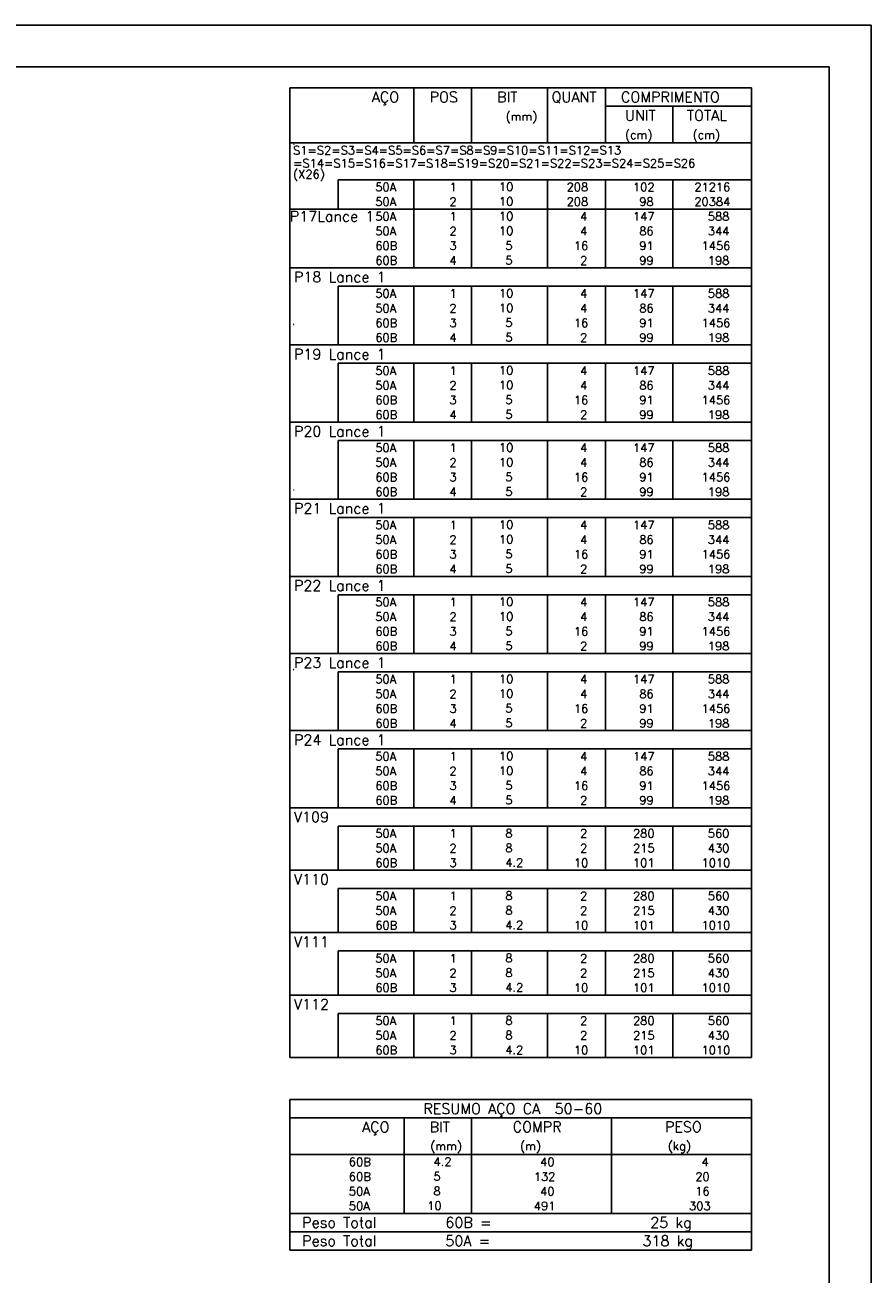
# Model space of a CAD drawing. Extents: x 0 to 84.1, y 0 to 59.4.
# Tile 8 of 8: x 63.9 to 84.1, y 29.6 to 59.4. Entities that reach past the tile are written whole.
import ezdxf

# ---------------------------------------------------------------- set-up
doc = ezdxf.new("R2010")
doc.units = 0
doc.header["$MEASUREMENT"] = 0
doc.layers.add('2', color=2, linetype='CONTINUOUS')
doc.styles.get("Standard").update_dxf_attribs({"font": 'ROMANS.SHX'})

msp = doc.modelspace()

# ---------------------------------------------------------------- linework, layer by layer
at = {"layer": '2', "linetype": 'Continuous'}
for p, q in [((84.1, 59.4), (0, 59.4)), ((84.1, 0), (84.1, 59.4)), ((70.251, 57.903), (70.251, 56.59)), ((70.251, 57.903), (81.251, 57.903)), ((73.201, 56.59), (73.201, 57.903)), ((74.581, 56.59), (74.581, 57.903)), ((76.391, 56.59), (76.391, 57.903)), ((77.771, 56.59), (77.771, 57.903)), ((81.251, 57.903), (81.251, 56.59)), ((77.771, 57.465), (81.251, 57.465)), ((79.381, 56.59), (79.381, 57.465)), ((70.251, 56.59), (81.251, 56.59)), ((70.251, 56.153), (70.251, 56.59)), ((70.251, 56.59), (81.251, 56.59)), ((81.251, 56.153), (81.251, 56.59)), ((70.251, 55.803), (70.251, 56.153)), ((81.251, 55.803), (81.251, 56.153)), ((70.251, 55.453), (70.251, 55.803)), ((81.251, 55.715), (71.401, 55.715)), ((71.401, 55.715), (71.401, 55.365)), ((73.201, 55.715), (73.201, 55.365)), ((74.581, 55.715), (74.581, 55.365)), ((76.391, 55.715), (76.391, 55.365)), ((77.771, 55.715), (77.771, 55.365)), ((79.381, 55.715), (79.381, 55.365)), ((81.251, 55.453), (81.251, 55.803)), ((70.251, 55.015), (70.251, 55.453)), ((81.251, 55.015), (81.251, 55.453)), ((71.401, 55.365), (71.401, 55.015)), ((73.201, 55.365), (73.201, 55.015)), ((74.581, 55.365), (74.581, 55.015)), ((76.391, 55.365), (76.391, 55.015)), ((77.771, 55.365), (77.771, 55.015)), ((79.381, 55.365), (79.381, 55.015)), ((70.251, 55.015), (81.251, 55.015)), ((70.251, 54.665), (70.251, 55.015)), ((81.251, 55.015), (72.6, 55.015)), ((73.201, 55.015), (73.201, 54.665)), ((74.581, 55.015), (74.581, 54.665)), ((76.391, 55.015), (76.391, 54.665)), ((77.771, 55.015), (77.771, 54.665)), ((79.381, 55.015), (79.381, 54.665)), ((81.251, 54.665), (81.251, 55.015)), ((70.251, 54.315), (70.251, 54.665)), ((73.201, 54.665), (73.201, 54.315)), ((74.581, 54.665), (74.581, 54.315)), ((76.391, 54.665), (76.391, 54.315)), ((77.771, 54.665), (77.771, 54.315)), ((79.381, 54.665), (79.381, 54.315)), ((81.251, 54.315), (81.251, 54.665)), ((70.251, 53.965), (70.251, 54.315)), ((73.201, 54.315), (73.201, 53.965)), ((74.581, 54.315), (74.581, 53.965)), ((76.391, 54.315), (76.391, 53.965)), ((77.771, 54.315), (77.771, 53.965)), ((79.381, 54.315), (79.381, 53.965)), ((81.251, 53.965), (81.251, 54.315)), ((70.251, 53.615), (70.251, 53.965)), ((73.201, 53.965), (73.201, 53.615)), ((74.581, 53.965), (74.581, 53.615)), ((76.391, 53.965), (76.391, 53.615)), ((77.771, 53.965), (77.771, 53.615)), ((79.381, 53.965), (79.381, 53.615)), ((81.251, 53.615), (81.251, 53.965)), ((70.251, 53.178), (70.251, 53.615)), ((70.251, 53.615), (81.251, 53.615)), ((81.251, 53.178), (81.251, 53.615)), ((70.251, 52.828), (70.251, 53.178)), ((81.251, 53.178), (71.401, 53.178)), ((71.401, 53.178), (71.401, 52.828)), ((73.201, 53.178), (73.201, 52.828)), ((74.581, 53.178), (74.581, 52.828)), ((76.391, 53.178), (76.391, 52.828)), ((77.771, 53.178), (77.771, 52.828)), ((79.381, 53.178), (79.381, 52.828)), ((81.251, 52.828), (81.251, 53.178)), ((70.251, 52.478), (70.251, 52.828)), ((71.401, 52.828), (71.401, 52.478)), ((73.201, 52.828), (73.201, 52.478)), ((74.581, 52.828), (74.581, 52.478)), ((76.391, 52.828), (76.391, 52.478)), ((77.771, 52.828), (77.771, 52.478)), ((79.381, 52.828), (79.381, 52.478)), ((81.251, 52.478), (81.251, 52.828)), ((70.251, 52.128), (70.251, 52.478)), ((71.401, 52.478), (71.401, 52.128)), ((73.201, 52.478), (73.201, 52.128)), ((74.581, 52.478), (74.581, 52.128)), ((76.391, 52.478), (76.391, 52.128)), ((77.771, 52.478), (77.771, 52.128)), ((79.381, 52.478), (79.381, 52.128)), ((81.251, 52.128), (81.251, 52.478)), ((70.251, 51.778), (70.251, 52.128)), ((71.401, 52.128), (71.401, 51.778)), ((73.201, 52.128), (73.201, 51.778)), ((74.581, 52.128), (74.581, 51.778)), ((76.391, 52.128), (76.391, 51.778)), ((77.771, 52.128), (77.771, 51.778)), ((79.381, 52.128), (79.381, 51.778)), ((81.251, 51.778), (81.251, 52.128)), ((70.251, 51.34), (70.251, 51.778)), ((70.251, 51.778), (81.251, 51.778)), ((81.251, 51.34), (81.251, 51.778)), ((70.251, 50.99), (70.251, 51.34)), ((81.251, 51.34), (71.401, 51.34)), ((71.401, 51.34), (71.401, 50.99)), ((73.201, 51.34), (73.201, 50.99)), ((74.581, 51.34), (74.581, 50.99)), ((76.391, 51.34), (76.391, 50.99)), ((77.771, 51.34), (77.771, 50.99)), ((79.381, 51.34), (79.381, 50.99)), ((81.251, 50.99), (81.251, 51.34)), ((70.251, 50.64), (70.251, 50.99)), ((71.401, 50.99), (71.401, 50.64)), ((73.201, 50.99), (73.201, 50.64)), ((74.581, 50.99), (74.581, 50.64)), ((76.391, 50.99), (76.391, 50.64)), ((77.771, 50.99), (77.771, 50.64)), ((79.381, 50.99), (79.381, 50.64)), ((81.251, 50.64), (81.251, 50.99)), ((70.251, 50.29), (70.251, 50.64)), ((71.401, 50.64), (71.401, 50.29)), ((73.201, 50.64), (73.201, 50.29)), ((74.581, 50.64), (74.581, 50.29)), ((76.391, 50.64), (76.391, 50.29)), ((77.771, 50.64), (77.771, 50.29)), ((79.381, 50.64), (79.381, 50.29)), ((81.251, 50.29), (81.251, 50.64)), ((70.251, 49.94), (70.251, 50.29)), ((71.401, 50.29), (71.401, 49.94)), ((73.201, 50.29), (73.201, 49.94)), ((74.581, 50.29), (74.581, 49.94)), ((76.391, 50.29), (76.391, 49.94)), ((77.771, 50.29), (77.771, 49.94)), ((79.381, 50.29), (79.381, 49.94)), ((81.251, 49.94), (81.251, 50.29)), ((70.251, 49.503), (70.251, 49.94)), ((70.251, 49.94), (81.251, 49.94)), ((81.251, 49.503), (81.251, 49.94)), ((70.251, 49.153), (70.251, 49.503)), ((81.251, 49.503), (71.401, 49.503)), ((71.401, 49.503), (71.401, 49.153)), ((73.201, 49.503), (73.201, 49.153)), ((74.581, 49.503), (74.581, 49.153)), ((76.391, 49.503), (76.391, 49.153)), ((77.771, 49.503), (77.771, 49.153)), ((79.381, 49.503), (79.381, 49.153)), ((81.251, 49.153), (81.251, 49.503)), ((70.251, 48.803), (70.251, 49.153)), ((71.401, 49.153), (71.401, 48.803)), ((73.201, 49.153), (73.201, 48.803)), ((74.581, 49.153), (74.581, 48.803)), ((76.391, 49.153), (76.391, 48.803)), ((77.771, 49.153), (77.771, 48.803)), ((79.381, 49.153), (79.381, 48.803)), ((81.251, 48.803), (81.251, 49.153)), ((70.251, 48.453), (70.251, 48.803)), ((71.401, 48.803), (71.401, 48.453)), ((73.201, 48.803), (73.201, 48.453)), ((74.581, 48.803), (74.581, 48.453)), ((76.391, 48.803), (76.391, 48.453)), ((77.771, 48.803), (77.771, 48.453)), ((79.381, 48.803), (79.381, 48.453)), ((81.251, 48.453), (81.251, 48.803)), ((70.251, 48.103), (70.251, 48.453)), ((71.401, 48.453), (71.401, 48.103)), ((73.201, 48.453), (73.201, 48.103)), ((74.581, 48.453), (74.581, 48.103)), ((76.391, 48.453), (76.391, 48.103)), ((77.771, 48.453), (77.771, 48.103)), ((79.381, 48.453), (79.381, 48.103)), ((81.251, 48.103), (81.251, 48.453)), ((70.251, 47.665), (70.251, 48.103)), ((70.251, 48.103), (81.251, 48.103)), ((81.251, 47.665), (81.251, 48.103)), ((70.251, 47.315), (70.251, 47.665)), ((81.251, 47.665), (71.401, 47.665)), ((71.401, 47.665), (71.401, 47.315)), ((73.201, 47.665), (73.201, 47.315)), ((74.581, 47.665), (74.581, 47.315)), ((76.391, 47.665), (76.391, 47.315)), ((77.771, 47.665), (77.771, 47.315)), ((79.381, 47.665), (79.381, 47.315)), ((81.251, 47.315), (81.251, 47.665)), ((70.251, 46.965), (70.251, 47.315)), ((71.401, 47.315), (71.401, 46.965)), ((73.201, 47.315), (73.201, 46.965)), ((74.581, 47.315), (74.581, 46.965)), ((76.391, 47.315), (76.391, 46.965)), ((77.771, 47.315), (77.771, 46.965)), ((79.381, 47.315), (79.381, 46.965)), ((81.251, 46.965), (81.251, 47.315)), ((70.251, 46.615), (70.251, 46.965)), ((71.401, 46.965), (71.401, 46.615)), ((73.201, 46.965), (73.201, 46.615)), ((74.581, 46.965), (74.581, 46.615)), ((76.391, 46.965), (76.391, 46.615)), ((77.771, 46.965), (77.771, 46.615)), ((79.381, 46.965), (79.381, 46.615)), ((81.251, 46.615), (81.251, 46.965)), ((70.251, 46.265), (70.251, 46.615)), ((71.401, 46.615), (71.401, 46.265)), ((73.201, 46.615), (73.201, 46.265)), ((74.581, 46.615), (74.581, 46.265)), ((76.391, 46.615), (76.391, 46.265)), ((77.771, 46.615), (77.771, 46.265)), ((79.381, 46.615), (79.381, 46.265)), ((81.251, 46.265), (81.251, 46.615)), ((70.251, 45.828), (70.251, 46.265)), ((70.251, 46.265), (81.251, 46.265)), ((81.251, 45.828), (81.251, 46.265)), ((70.251, 45.478), (70.251, 45.828)), ((81.251, 45.828), (71.401, 45.828)), ((71.401, 45.828), (71.401, 45.478)), ((73.201, 45.828), (73.201, 45.478)), ((74.581, 45.828), (74.581, 45.478)), ((76.391, 45.828), (76.391, 45.478)), ((77.771, 45.828), (77.771, 45.478)), ((79.381, 45.828), (79.381, 45.478)), ((81.251, 45.478), (81.251, 45.828)), ((70.251, 45.128), (70.251, 45.478)), ((71.401, 45.478), (71.401, 45.128)), ((73.201, 45.478), (73.201, 45.128)), ((74.581, 45.478), (74.581, 45.128)), ((76.391, 45.478), (76.391, 45.128)), ((77.771, 45.478), (77.771, 45.128)), ((79.381, 45.478), (79.381, 45.128)), ((81.251, 45.128), (81.251, 45.478)), ((70.251, 44.778), (70.251, 45.128)), ((71.401, 45.128), (71.401, 44.778)), ((73.201, 45.128), (73.201, 44.778)), ((74.581, 45.128), (74.581, 44.778)), ((76.391, 45.128), (76.391, 44.778)), ((77.771, 45.128), (77.771, 44.778)), ((79.381, 45.128), (79.381, 44.778)), ((81.251, 44.778), (81.251, 45.128)), ((70.251, 44.428), (70.251, 44.778)), ((71.401, 44.778), (71.401, 44.428)), ((73.201, 44.778), (73.201, 44.428)), ((74.581, 44.778), (74.581, 44.428)), ((76.391, 44.778), (76.391, 44.428)), ((77.771, 44.778), (77.771, 44.428)), ((79.381, 44.778), (79.381, 44.428)), ((81.251, 44.428), (81.251, 44.778)), ((70.251, 43.99), (70.251, 44.428)), ((70.251, 44.428), (81.251, 44.428)), ((81.251, 43.99), (81.251, 44.428)), ((70.251, 43.64), (70.251, 43.99)), ((81.251, 43.99), (71.401, 43.99)), ((71.401, 43.99), (71.401, 43.64)), ((73.201, 43.99), (73.201, 43.64)), ((74.581, 43.99), (74.581, 43.64)), ((76.391, 43.99), (76.391, 43.64)), ((77.771, 43.99), (77.771, 43.64)), ((79.381, 43.99), (79.381, 43.64)), ((81.251, 43.64), (81.251, 43.99)), ((70.251, 43.29), (70.251, 43.64)), ((71.401, 43.64), (71.401, 43.29)), ((73.201, 43.64), (73.201, 43.29)), ((74.581, 43.64), (74.581, 43.29)), ((76.391, 43.64), (76.391, 43.29)), ((77.771, 43.64), (77.771, 43.29)), ((79.381, 43.64), (79.381, 43.29)), ((81.251, 43.29), (81.251, 43.64)), ((70.251, 42.94), (70.251, 43.29)), ((71.401, 43.29), (71.401, 42.94)), ((73.201, 43.29), (73.201, 42.94)), ((74.581, 43.29), (74.581, 42.94)), ((76.391, 43.29), (76.391, 42.94)), ((77.771, 43.29), (77.771, 42.94)), ((79.381, 43.29), (79.381, 42.94)), ((81.251, 42.94), (81.251, 43.29)), ((70.251, 42.59), (70.251, 42.94)), ((71.401, 42.94), (71.401, 42.59)), ((73.201, 42.94), (73.201, 42.59)), ((74.581, 42.94), (74.581, 42.59)), ((76.391, 42.94), (76.391, 42.59)), ((77.771, 42.94), (77.771, 42.59)), ((79.381, 42.94), (79.381, 42.59)), ((81.251, 42.59), (81.251, 42.94)), ((70.251, 42.153), (70.251, 42.59)), ((70.251, 42.59), (81.251, 42.59)), ((81.251, 42.153), (81.251, 42.59)), ((70.251, 41.803), (70.251, 42.153)), ((81.251, 42.153), (71.401, 42.153)), ((71.401, 42.153), (71.401, 41.803)), ((73.201, 42.153), (73.201, 41.803)), ((74.581, 42.153), (74.581, 41.803)), ((76.391, 42.153), (76.391, 41.803)), ((77.771, 42.153), (77.771, 41.803)), ((79.381, 42.153), (79.381, 41.803)), ((81.251, 41.803), (81.251, 42.153)), ((70.251, 41.453), (70.251, 41.803)), ((71.401, 41.803), (71.401, 41.453)), ((73.201, 41.803), (73.201, 41.453)), ((74.581, 41.803), (74.581, 41.453)), ((76.391, 41.803), (76.391, 41.453)), ((77.771, 41.803), (77.771, 41.453)), ((79.381, 41.803), (79.381, 41.453)), ((81.251, 41.453), (81.251, 41.803)), ((70.251, 41.103), (70.251, 41.453)), ((71.401, 41.453), (71.401, 41.103)), ((73.201, 41.453), (73.201, 41.103)), ((74.581, 41.453), (74.581, 41.103)), ((76.391, 41.453), (76.391, 41.103)), ((77.771, 41.453), (77.771, 41.103)), ((79.381, 41.453), (79.381, 41.103)), ((81.251, 41.103), (81.251, 41.453)), ((70.251, 40.753), (70.251, 41.103)), ((71.401, 41.103), (71.401, 40.753)), ((73.201, 41.103), (73.201, 40.753)), ((74.581, 41.103), (74.581, 40.753)), ((76.391, 41.103), (76.391, 40.753)), ((77.771, 41.103), (77.771, 40.753)), ((79.381, 41.103), (79.381, 40.753)), ((81.251, 40.753), (81.251, 41.103)), ((70.251, 40.315), (70.251, 40.753)), ((70.251, 40.753), (81.251, 40.753)), ((81.251, 40.315), (81.251, 40.753)), ((70.251, 39.965), (70.251, 40.315)), ((81.251, 40.315), (71.401, 40.315)), ((71.401, 40.315), (71.401, 39.965)), ((73.201, 40.315), (73.201, 39.965)), ((74.581, 40.315), (74.581, 39.965)), ((76.391, 40.315), (76.391, 39.965)), ((77.771, 40.315), (77.771, 39.965)), ((79.381, 40.315), (79.381, 39.965)), ((81.251, 39.965), (81.251, 40.315)), ((70.251, 39.615), (70.251, 39.965)), ((71.401, 39.965), (71.401, 39.615)), ((73.201, 39.965), (73.201, 39.615)), ((74.581, 39.965), (74.581, 39.615)), ((76.391, 39.965), (76.391, 39.615)), ((77.771, 39.965), (77.771, 39.615)), ((79.381, 39.965), (79.381, 39.615)), ((81.251, 39.615), (81.251, 39.965)), ((70.251, 39.265), (70.251, 39.615)), ((71.401, 39.615), (71.401, 39.265)), ((73.201, 39.615), (73.201, 39.265)), ((74.581, 39.615), (74.581, 39.265)), ((76.391, 39.615), (76.391, 39.265)), ((77.771, 39.615), (77.771, 39.265)), ((79.381, 39.615), (79.381, 39.265)), ((81.251, 39.265), (81.251, 39.615)), ((70.251, 38.828), (70.251, 39.265)), ((70.251, 39.265), (81.251, 39.265)), ((81.251, 38.828), (81.251, 39.265)), ((70.251, 38.478), (70.251, 38.828)), ((81.251, 38.828), (71.401, 38.828)), ((71.401, 38.828), (71.401, 38.478)), ((73.201, 38.828), (73.201, 38.478)), ((74.581, 38.828), (74.581, 38.478)), ((76.391, 38.828), (76.391, 38.478)), ((77.771, 38.828), (77.771, 38.478)), ((79.381, 38.828), (79.381, 38.478)), ((81.251, 38.478), (81.251, 38.828)), ((70.251, 38.128), (70.251, 38.478)), ((71.401, 38.478), (71.401, 38.128)), ((73.201, 38.478), (73.201, 38.128)), ((74.581, 38.478), (74.581, 38.128)), ((76.391, 38.478), (76.391, 38.128)), ((77.771, 38.478), (77.771, 38.128)), ((79.381, 38.478), (79.381, 38.128)), ((81.251, 38.128), (81.251, 38.478)), ((70.251, 37.778), (70.251, 38.128)), ((71.401, 38.128), (71.401, 37.778)), ((73.201, 38.128), (73.201, 37.778)), ((74.581, 38.128), (74.581, 37.778)), ((76.391, 38.128), (76.391, 37.778)), ((77.771, 38.128), (77.771, 37.778)), ((79.381, 38.128), (79.381, 37.778)), ((81.251, 37.778), (81.251, 38.128)), ((70.251, 37.34), (70.251, 37.778)), ((70.251, 37.778), (81.251, 37.778)), ((81.251, 37.34), (81.251, 37.778)), ((70.251, 36.99), (70.251, 37.34)), ((81.251, 37.34), (71.401, 37.34)), ((71.401, 37.34), (71.401, 36.99)), ((73.201, 37.34), (73.201, 36.99)), ((74.581, 37.34), (74.581, 36.99)), ((76.391, 37.34), (76.391, 36.99)), ((77.771, 37.34), (77.771, 36.99)), ((79.381, 37.34), (79.381, 36.99)), ((81.251, 36.99), (81.251, 37.34)), ((70.251, 36.64), (70.251, 36.99)), ((71.401, 36.99), (71.401, 36.64)), ((73.201, 36.99), (73.201, 36.64)), ((74.581, 36.99), (74.581, 36.64)), ((76.391, 36.99), (76.391, 36.64)), ((77.771, 36.99), (77.771, 36.64)), ((79.381, 36.99), (79.381, 36.64)), ((81.251, 36.64), (81.251, 36.99)), ((70.251, 36.29), (70.251, 36.64)), ((71.401, 36.64), (71.401, 36.29)), ((73.201, 36.64), (73.201, 36.29)), ((74.581, 36.64), (74.581, 36.29)), ((76.391, 36.64), (76.391, 36.29)), ((77.771, 36.64), (77.771, 36.29)), ((79.381, 36.64), (79.381, 36.29)), ((81.251, 36.29), (81.251, 36.64)), ((70.251, 35.853), (70.251, 36.29)), ((70.251, 36.29), (81.251, 36.29)), ((81.251, 35.853), (81.251, 36.29)), ((70.251, 35.503), (70.251, 35.853)), ((81.251, 35.853), (71.401, 35.853)), ((71.401, 35.853), (71.401, 35.503)), ((73.201, 35.853), (73.201, 35.503)), ((74.581, 35.853), (74.581, 35.503)), ((76.391, 35.853), (76.391, 35.503)), ((77.771, 35.853), (77.771, 35.503)), ((79.381, 35.853), (79.381, 35.503)), ((81.251, 35.503), (81.251, 35.853)), ((70.251, 35.153), (70.251, 35.503)), ((71.401, 35.503), (71.401, 35.153)), ((73.201, 35.503), (73.201, 35.153)), ((74.581, 35.503), (74.581, 35.153)), ((76.391, 35.503), (76.391, 35.153)), ((77.771, 35.503), (77.771, 35.153)), ((79.381, 35.503), (79.381, 35.153)), ((81.251, 35.153), (81.251, 35.503)), ((70.251, 34.803), (70.251, 35.153)), ((71.401, 35.153), (71.401, 34.803)), ((73.201, 35.153), (73.201, 34.803)), ((74.581, 35.153), (74.581, 34.803)), ((76.391, 35.153), (76.391, 34.803)), ((77.771, 35.153), (77.771, 34.803)), ((79.381, 35.153), (79.381, 34.803)), ((81.251, 34.803), (81.251, 35.153)), ((70.251, 34.803), (81.251, 34.803)), ((70.251, 33.803), (70.251, 32.49)), ((70.251, 33.803), (81.251, 33.803)), ((81.251, 33.803), (81.251, 32.49)), ((70.251, 33.365), (81.251, 33.365)), ((72.971, 32.49), (72.971, 33.365)), ((74.581, 32.49), (74.581, 33.365)), ((77.916, 32.49), (77.916, 33.365)), ((70.251, 32.49), (81.251, 32.49)), ((70.251, 32.14), (70.251, 32.49)), ((72.971, 32.49), (72.971, 32.14)), ((74.581, 32.14), (74.581, 32.49)), ((77.916, 32.49), (77.916, 32.14)), ((81.251, 32.14), (81.251, 32.49)), ((70.251, 31.79), (70.251, 32.14)), ((72.971, 32.14), (72.971, 31.79)), ((74.581, 31.79), (74.581, 32.14)), ((77.916, 32.14), (77.916, 31.79)), ((81.251, 31.79), (81.251, 32.14)), ((70.251, 31.44), (70.251, 31.79)), ((72.971, 31.79), (72.971, 31.44)), ((74.581, 31.44), (74.581, 31.79)), ((77.916, 31.79), (77.916, 31.44)), ((81.251, 31.44), (81.251, 31.79)), ((70.251, 31.09), (70.251, 31.44)), ((72.971, 31.44), (72.971, 31.09)), ((74.581, 31.09), (74.581, 31.44)), ((77.916, 31.44), (77.916, 31.09)), ((81.251, 31.09), (81.251, 31.44)), ((70.251, 31.09), (81.251, 31.09)), ((70.251, 30.653), (70.251, 31.09)), ((70.251, 31.09), (81.251, 31.09)), ((81.251, 30.653), (81.251, 31.09)), ((81.251, 30.653), (70.251, 30.653)), ((70.251, 30.215), (70.251, 30.653)), ((70.251, 30.653), (81.251, 30.653)), ((81.251, 30.215), (81.251, 30.653)), ((81.251, 30.215), (70.251, 30.215)), ((70.251, 30.215), (81.251, 30.215))]:
    msp.add_line(p, q, dxfattribs=at)
msp.add_lwpolyline([(83.1, 1), (2.5, 1), (2.5, 58.4), (83.1, 58.4), (83.1, 1)], dxfattribs=at)

# ---------------------------------------------------------------- texts
for s, height, p in [('AÇO', 0.25, (72.201, 57.559)), ('POS', 0.25, (73.581, 57.559)), ('BIT', 0.25, (75.191, 57.559)), ('QUANT', 0.25, (76.488, 57.559)), ('COMPRIMENTO', 0.25, (78.141, 57.559)), ('(mm)', 0.2, (75.391, 57.121)), ('UNIT', 0.25, (78.238, 57.121)), ('TOTAL', 0.25, (79.711, 57.121)), ('(cm)', 0.2, (78.238, 56.684)), ('(cm)', 0.2, (79.848, 56.684)), ('1', 0.01, (70.337, 56.55)), ('S1=S2=S3=S4=S5=S6=S7=S8=S9=S10=S11=S12=S13', 0.2, (70.328, 56.315)), ('=S14=S15=S16=S17=S18=S19=S20=S21=S22=S23=S24=S25=S26   ', 0.2, (70.328, 56.007)), ('(X26)', 0.2, (70.328, 55.747)), ('     50A', 0.2, (71.541, 55.44)), ('  1', 0.2, (73.781, 55.44)), ('   10  ', 0.2, (74.788, 55.446)), ('  208', 0.2, (76.571, 55.44)), ('   102', 0.2, (77.981, 55.44)), ('  21216', 0.2, (79.615, 55.44)), ('     50A', 0.2, (71.541, 55.09)), ('  2', 0.2, (73.781, 55.09)), ('   10  ', 0.2, (74.788, 55.096)), ('  208', 0.2, (76.571, 55.09)), ('    98', 0.2, (77.981, 55.09)), ('  20384', 0.2, (79.615, 55.09)), ('P17Lance 1', 0.25, (70.249, 54.716)), ('     50A', 0.2, (71.541, 54.74)), ('  1', 0.2, (73.781, 54.74)), ('   10  ', 0.2, (74.788, 54.746)), ('    4', 0.2, (76.571, 54.74)), ('   147', 0.2, (77.981, 54.74)), ('    588', 0.2, (79.615, 54.74)), ('     50A', 0.2, (71.541, 54.39)), ('  2', 0.2, (73.781, 54.39)), ('   10  ', 0.2, (74.788, 54.396)), ('    4', 0.2, (76.571, 54.39)), ('    86', 0.2, (77.981, 54.39)), ('    344', 0.2, (79.615, 54.39)), ('     60B', 0.2, (71.541, 54.04)), ('  3', 0.2, (73.781, 54.04)), ('    5  ', 0.2, (74.788, 54.046)), ('   16', 0.2, (76.571, 54.04)), ('    91', 0.2, (77.981, 54.04)), ('   1456', 0.2, (79.615, 54.04)), ('     60B', 0.2, (71.541, 53.69)), ('  4', 0.2, (73.781, 53.69)), ('    5  ', 0.2, (74.788, 53.696)), ('    2', 0.2, (76.571, 53.69)), ('    99', 0.2, (77.981, 53.69)), ('    198', 0.2, (79.615, 53.69)), ('P18 Lance 1', 0.25, (70.347, 53.271)), ('     50A', 0.2, (71.541, 52.903)), ('  1', 0.2, (73.781, 52.903)), ('   10  ', 0.2, (74.788, 52.909)), ('    4', 0.2, (76.571, 52.903)), ('   147', 0.2, (77.981, 52.903)), ('    588', 0.2, (79.615, 52.903)), ('     50A', 0.2, (71.541, 52.553)), ('  2', 0.2, (73.781, 52.553)), ('   10  ', 0.2, (74.788, 52.559)), ('    4', 0.2, (76.571, 52.553)), ('    86', 0.2, (77.981, 52.553)), ('    344', 0.2, (79.615, 52.553)), ('0', 0.01, (70.337, 52.264)), ('     60B', 0.2, (71.541, 52.203)), ('  3', 0.2, (73.781, 52.203)), ('    5  ', 0.2, (74.788, 52.209)), ('   16', 0.2, (76.571, 52.203)), ('    91', 0.2, (77.981, 52.203)), ('   1456', 0.2, (79.615, 52.203)), ('     60B', 0.2, (71.541, 51.853)), ('  4', 0.2, (73.781, 51.853)), ('    5  ', 0.2, (74.788, 51.859)), ('    2', 0.2, (76.571, 51.853)), ('    99', 0.2, (77.981, 51.853)), ('    198', 0.2, (79.615, 51.853)), ('P19 Lance 1', 0.25, (70.347, 51.434)), ('     50A', 0.2, (71.541, 51.065)), ('  1', 0.2, (73.781, 51.065)), ('   10  ', 0.2, (74.788, 51.071)), ('    4', 0.2, (76.571, 51.065)), ('   147', 0.2, (77.981, 51.065)), ('    588', 0.2, (79.615, 51.065)), ('   10  ', 0.2, (74.788, 50.721)), ('     50A', 0.2, (71.541, 50.715)), ('  2', 0.2, (73.781, 50.715)), ('    4', 0.2, (76.571, 50.715)), ('    86', 0.2, (77.981, 50.715)), ('    344', 0.2, (79.615, 50.715)), ('     60B', 0.2, (71.541, 50.365)), ('  3', 0.2, (73.781, 50.365)), ('    5  ', 0.2, (74.788, 50.371)), ('   16', 0.2, (76.571, 50.365)), ('    91', 0.2, (77.981, 50.365)), ('   1456', 0.2, (79.615, 50.365)), ('     60B', 0.2, (71.541, 50.015)), ('  4', 0.2, (73.781, 50.015)), ('    5  ', 0.2, (74.788, 50.021)), ('    2', 0.2, (76.571, 50.015)), ('    99', 0.2, (77.981, 50.015)), ('    198', 0.2, (79.615, 50.015)), ('P20 Lance 1', 0.25, (70.347, 49.596)), ('   10  ', 0.2, (74.788, 49.234)), ('     50A', 0.2, (71.541, 49.228)), ('  1', 0.2, (73.781, 49.228)), ('    4', 0.2, (76.571, 49.228)), ('   147', 0.2, (77.981, 49.228)), ('    588', 0.2, (79.615, 49.228)), ('     50A', 0.2, (71.541, 48.878)), ('  2', 0.2, (73.781, 48.878)), ('   10  ', 0.2, (74.788, 48.884)), ('    4', 0.2, (76.571, 48.878)), ('    86', 0.2, (77.981, 48.878)), ('    344', 0.2, (79.615, 48.878)), ('     60B', 0.2, (71.541, 48.528)), ('  3', 0.2, (73.781, 48.528)), ('    5  ', 0.2, (74.788, 48.534)), ('   16', 0.2, (76.571, 48.528)), ('    91', 0.2, (77.981, 48.528)), ('   1456', 0.2, (79.615, 48.528)), ('1', 0.01, (70.337, 48.32)), ('     60B', 0.2, (71.541, 48.178)), ('  4', 0.2, (73.781, 48.178)), ('    5  ', 0.2, (74.788, 48.184)), ('    2', 0.2, (76.571, 48.178)), ('    99', 0.2, (77.981, 48.178)), ('    198', 0.2, (79.615, 48.178)), ('P21 Lance 1', 0.25, (70.347, 47.759)), ('     50A', 0.2, (71.541, 47.39)), ('  1', 0.2, (73.781, 47.39)), ('   10  ', 0.2, (74.788, 47.396)), ('    4', 0.2, (76.571, 47.39)), ('   147', 0.2, (77.981, 47.39)), ('    588', 0.2, (79.615, 47.39)), ('     50A', 0.2, (71.541, 47.04)), ('  2', 0.2, (73.781, 47.04)), ('   10  ', 0.2, (74.788, 47.046)), ('    4', 0.2, (76.571, 47.04)), ('    86', 0.2, (77.981, 47.04)), ('    344', 0.2, (79.615, 47.04)), ('     60B', 0.2, (71.541, 46.69)), ('  3', 0.2, (73.781, 46.69)), ('    5  ', 0.2, (74.788, 46.696)), ('   16', 0.2, (76.571, 46.69)), ('    91', 0.2, (77.981, 46.69)), ('   1456', 0.2, (79.615, 46.69)), ('     60B', 0.2, (71.541, 46.34)), ('  4', 0.2, (73.781, 46.34)), ('    5  ', 0.2, (74.788, 46.346)), ('    2', 0.2, (76.571, 46.34)), ('    99', 0.2, (77.981, 46.34)), ('    198', 0.2, (79.615, 46.34)), ('P22 Lance 1', 0.25, (70.347, 45.921)), ('     50A', 0.2, (71.541, 45.553)), ('  1', 0.2, (73.781, 45.553)), ('   10  ', 0.2, (74.788, 45.559)), ('    4', 0.2, (76.571, 45.553)), ('   147', 0.2, (77.981, 45.553)), ('    588', 0.2, (79.615, 45.553)), ('     50A', 0.2, (71.541, 45.203)), ('  2', 0.2, (73.781, 45.203)), ('   10  ', 0.2, (74.788, 45.209)), ('    4', 0.2, (76.571, 45.203)), ('    86', 0.2, (77.981, 45.203)), ('    344', 0.2, (79.615, 45.203)), ('     60B', 0.2, (71.541, 44.853)), ('  3', 0.2, (73.781, 44.853)), ('    5  ', 0.2, (74.788, 44.859)), ('   16', 0.2, (76.571, 44.853)), ('    91', 0.2, (77.981, 44.853)), ('   1456', 0.2, (79.615, 44.853)), ('     60B', 0.2, (71.541, 44.503)), ('  4', 0.2, (73.781, 44.503)), ('    5  ', 0.2, (74.788, 44.509)), ('    2', 0.2, (76.571, 44.503)), ('    99', 0.2, (77.981, 44.503)), ('    198', 0.2, (79.615, 44.503)), ('P23 Lance 1', 0.25, (70.347, 44.084)), ('0', 0.01, (70.337, 44.035)), ('     50A', 0.2, (71.541, 43.715)), ('  1', 0.2, (73.781, 43.715)), ('   10  ', 0.2, (74.788, 43.721)), ('    4', 0.2, (76.571, 43.715)), ('   147', 0.2, (77.981, 43.715)), ('    588', 0.2, (79.615, 43.715)), ('     50A', 0.2, (71.541, 43.365)), ('  2', 0.2, (73.781, 43.365)), ('   10  ', 0.2, (74.788, 43.371)), ('    4', 0.2, (76.571, 43.365)), ('    86', 0.2, (77.981, 43.365)), ('    344', 0.2, (79.615, 43.365)), ('     60B', 0.2, (71.541, 43.015)), ('  3', 0.2, (73.781, 43.015)), ('    5  ', 0.2, (74.788, 43.021)), ('   16', 0.2, (76.571, 43.015)), ('    91', 0.2, (77.981, 43.015)), ('   1456', 0.2, (79.615, 43.015)), ('     60B', 0.2, (71.541, 42.665)), ('  4', 0.2, (73.781, 42.665)), ('    5  ', 0.2, (74.788, 42.671)), ('    2', 0.2, (76.571, 42.665)), ('    99', 0.2, (77.981, 42.665)), ('    198', 0.2, (79.615, 42.665)), ('P24 Lance 1', 0.25, (70.347, 42.246)), ('     50A', 0.2, (71.541, 41.878)), ('  1', 0.2, (73.781, 41.878)), ('   10  ', 0.2, (74.788, 41.884)), ('    4', 0.2, (76.571, 41.878)), ('   147', 0.2, (77.981, 41.878)), ('    588', 0.2, (79.615, 41.878)), ('     50A', 0.2, (71.541, 41.528)), ('  2', 0.2, (73.781, 41.528)), ('   10  ', 0.2, (74.788, 41.534)), ('    4', 0.2, (76.571, 41.528)), ('    86', 0.2, (77.981, 41.528)), ('    344', 0.2, (79.615, 41.528)), ('     60B', 0.2, (71.541, 41.178)), ('  3', 0.2, (73.781, 41.178)), ('    5  ', 0.2, (74.788, 41.184)), ('   16', 0.2, (76.571, 41.178)), ('    91', 0.2, (77.981, 41.178)), ('   1456', 0.2, (79.615, 41.178)), ('     60B', 0.2, (71.541, 40.828)), ('  4', 0.2, (73.781, 40.828)), ('    5  ', 0.2, (74.788, 40.834)), ('    2', 0.2, (76.571, 40.828)), ('    99', 0.2, (77.981, 40.828)), ('    198', 0.2, (79.615, 40.828)), ('V109', 0.25, (70.347, 40.409)), ('     50A', 0.2, (71.541, 40.04)), ('  1', 0.2, (73.781, 40.04)), ('    8  ', 0.2, (74.788, 40.046)), ('    2', 0.2, (76.571, 40.04)), ('   280', 0.2, (77.981, 40.04)), ('    560', 0.2, (79.615, 40.04)), ('     50A', 0.2, (71.541, 39.69)), ('  2', 0.2, (73.781, 39.69)), ('    8  ', 0.2, (74.788, 39.696)), ('    2', 0.2, (76.571, 39.69)), ('   215', 0.2, (77.981, 39.69)), ('    430', 0.2, (79.615, 39.69)), ('     60B', 0.2, (71.541, 39.34)), ('  3', 0.2, (73.781, 39.34)), ('    4.2', 0.2, (74.788, 39.346)), ('   10', 0.2, (76.571, 39.34)), ('   101', 0.2, (77.981, 39.34)), ('   1010', 0.2, (79.615, 39.34)), ('V110', 0.25, (70.347, 38.921)), ('     50A', 0.2, (71.541, 38.553)), ('  1', 0.2, (73.781, 38.553)), ('    8  ', 0.2, (74.788, 38.559)), ('    2', 0.2, (76.571, 38.553)), ('   280', 0.2, (77.981, 38.553)), ('    560', 0.2, (79.615, 38.553)), ('     50A', 0.2, (71.541, 38.203)), ('  2', 0.2, (73.781, 38.203)), ('    8  ', 0.2, (74.788, 38.209)), ('    2', 0.2, (76.571, 38.203)), ('   215', 0.2, (77.981, 38.203)), ('    430', 0.2, (79.615, 38.203)), ('     60B', 0.2, (71.541, 37.853)), ('  3', 0.2, (73.781, 37.853)), ('    4.2', 0.2, (74.788, 37.859)), ('   10', 0.2, (76.571, 37.853)), ('   101', 0.2, (77.981, 37.853)), ('   1010', 0.2, (79.615, 37.853)), ('V111', 0.25, (70.347, 37.434)), ('     50A', 0.2, (71.541, 37.065)), ('  1', 0.2, (73.781, 37.065)), ('    8  ', 0.2, (74.788, 37.071)), ('    2', 0.2, (76.571, 37.065)), ('   280', 0.2, (77.981, 37.065)), ('    560', 0.2, (79.615, 37.065)), ('     50A', 0.2, (71.541, 36.715)), ('  2', 0.2, (73.781, 36.715)), ('    8  ', 0.2, (74.788, 36.721)), ('    2', 0.2, (76.571, 36.715)), ('   215', 0.2, (77.981, 36.715)), ('    430', 0.2, (79.615, 36.715)), ('     60B', 0.2, (71.541, 36.365)), ('  3', 0.2, (73.781, 36.365)), ('    4.2', 0.2, (74.788, 36.371)), ('   10', 0.2, (76.571, 36.365)), ('   101', 0.2, (77.981, 36.365)), ('   1010', 0.2, (79.615, 36.365)), ('V112', 0.25, (70.347, 35.946)), ('     50A', 0.2, (71.541, 35.578)), ('  1', 0.2, (73.781, 35.578)), ('    8  ', 0.2, (74.788, 35.584)), ('    2', 0.2, (76.571, 35.578)), ('   280', 0.2, (77.981, 35.578)), ('    560', 0.2, (79.615, 35.578)), ('     50A', 0.2, (71.541, 35.228)), ('  2', 0.2, (73.781, 35.228)), ('    8  ', 0.2, (74.788, 35.234)), ('    2', 0.2, (76.571, 35.228)), ('   215', 0.2, (77.981, 35.228)), ('    430', 0.2, (79.615, 35.228)), ('     60B', 0.2, (71.541, 34.878)), ('  3', 0.2, (73.781, 34.878)), ('    4.2', 0.2, (74.788, 34.884)), ('   10', 0.2, (76.571, 34.878)), ('   101', 0.2, (77.981, 34.878)), ('   1010', 0.2, (79.615, 34.878)), ('RESUMO AÇO CA  50-60', 0.25, (73.432, 33.459)), ('AÇO', 0.25, (71.971, 33.021)), ('BIT', 0.25, (73.581, 33.021)), ('COMPR', 0.25, (75.56, 33.025)), ('PESO', 0.25, (79.189, 33.025)), ('(mm)', 0.2, (73.595, 32.594)), ('(m)', 0.2, (75.737, 32.594)), ('(kg)', 0.2, (79.258, 32.594)), ('     60B', 0.2, (70.911, 32.215)), ('    4.2', 0.2, (73.078, 32.221)), ('      40', 0.2, (75.319, 32.215)), ('      4', 0.2, (79.167, 32.215)), ('     60B', 0.2, (70.911, 31.865)), ('    5  ', 0.2, (73.078, 31.871)), ('     132', 0.2, (75.319, 31.865)), ('     20', 0.2, (79.167, 31.865)), ('     50A', 0.2, (70.911, 31.515)), ('    8  ', 0.2, (73.078, 31.521)), ('      40', 0.2, (75.319, 31.515)), ('     16', 0.2, (79.167, 31.515)), ('     50A', 0.2, (70.911, 31.165)), ('   10  ', 0.2, (73.078, 31.171)), ('     491', 0.2, (75.319, 31.165)), ('    303', 0.2, (79.167, 31.165)), ('Peso Total        60B =', 0.25, (70.544, 30.746)), ('     25 kg', 0.25, (77.908, 30.746)), ('Peso Total        50A =', 0.25, (70.544, 30.309)), ('    318 kg', 0.25, (77.908, 30.309))]:
    msp.add_text(s, height=height, dxfattribs=at).set_placement(p)

doc.saveas('drawing.dxf')
